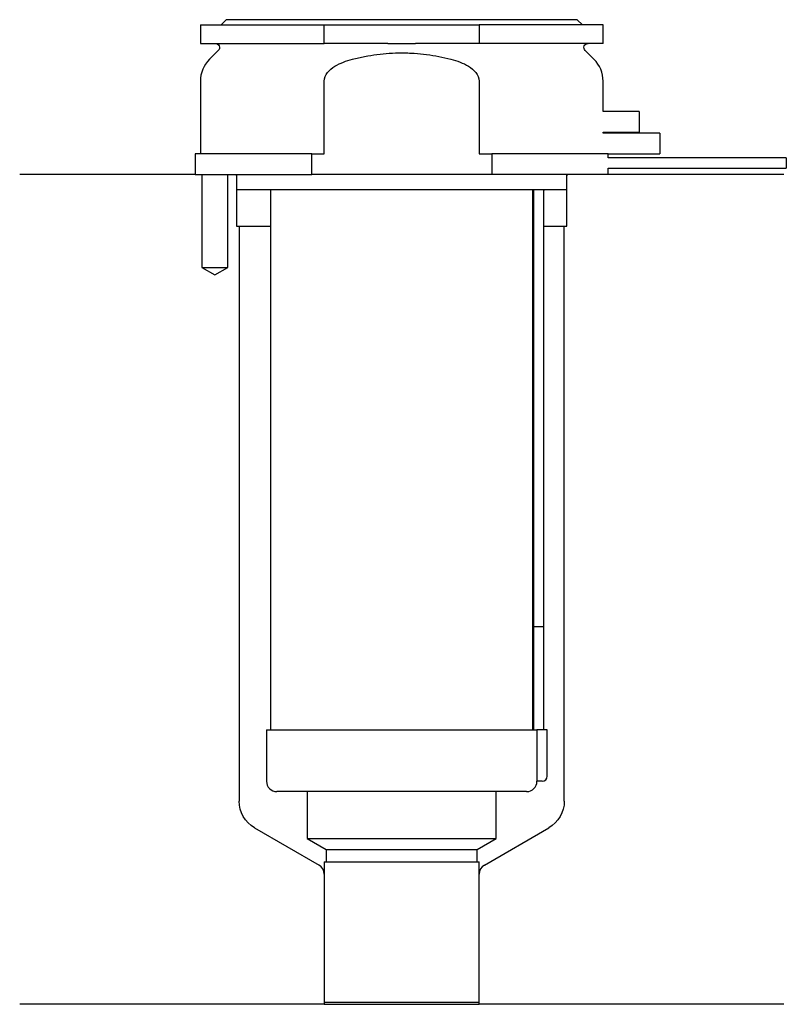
# Model space of a CAD drawing. Header units: inches. Extents: x 20.5 to 94.8, y 188.9 to 284.3.
import ezdxf

# ---------------------------------------------------------------- set-up
doc = ezdxf.new("R2010")
doc.units = ezdxf.units.IN
for name, color, linetype in [('201', 7, 'Continuous'), ('30', 7, 'Continuous'), ('32', 7, 'Continuous')]:
    doc.layers.add(name, color=color, linetype=linetype)

msp = doc.modelspace()

# ---------------------------------------------------------------- linework, layer by layer
at = {"layer": '201', "color": 113}
for p, q in [((37.525, 269.313), (20.526, 269.313)), ((38.176, 269.313), (38.176, 260.313)), ((40.676, 260.313), (40.676, 269.313)), ((41.426, 269.313), (41.526, 269.213)), ((41.526, 269.213), (41.526, 264.313)), ((73.526, 269.213), (73.626, 269.313)), ((73.526, 264.313), (73.526, 269.213)), ((94.526, 269.313), (77.526, 269.313)), ((41.526, 264.313), (41.776, 264.313)), ((41.776, 264.313), (44.826, 264.313)), ((41.776, 264.313), (41.776, 208.594)), ((70.225, 264.313), (70.275, 264.313)), ((71.275, 264.313), (73.276, 264.313)), ((73.276, 208.594), (73.276, 264.313)), ((73.276, 264.313), (73.526, 264.313)), ((38.176, 260.313), (39.426, 259.591)), ((39.426, 259.591), (40.676, 260.313)), ((43.276, 205.995), (49.521, 202.39)), ((65.531, 202.39), (71.776, 205.995)), ((50.021, 201.524), (50.021, 188.901)), ((65.031, 188.901), (65.031, 201.524)), ((50.021, 188.901), (20.526, 188.901)), ((50.021, 188.901), (65.031, 188.901)), ((94.526, 188.901), (65.031, 188.901))]:
    msp.add_line(p, q, dxfattribs=at)
at = {"layer": '201', "color": 113, "extrusion": (0, 0, -1)}
for centre, start, end in [((-44.776, 208.594), 300, 360), ((-70.276, 208.594), 180, 240)]:
    msp.add_arc(centre, 3, start, end, dxfattribs=at)
at = {"layer": '201', "color": 113}
for centre, start, end in [((49.021, 201.524), 0, 60), ((66.031, 201.524), 120, 180)]:
    msp.add_arc(centre, 1, start, end, dxfattribs=at)
at = {"layer": '30', "color": 113}
for p, q in [((38.026, 283.813), (50.026, 283.813)), ((38.026, 283.813), (38.026, 282.013)), ((40.526, 284.313), (40.026, 283.813)), ((74.526, 284.313), (40.526, 284.313)), ((50.026, 283.813), (65.026, 283.813)), ((50.026, 282.013), (50.026, 283.813)), ((65.026, 283.813), (65.026, 282.013)), ((77.026, 283.813), (65.026, 283.813)), ((75.026, 283.813), (74.526, 284.313)), ((77.026, 282.013), (77.026, 283.813)), ((38.026, 282.013), (50.026, 282.013)), ((56.183, 282.013), (50.026, 282.013)), ((65.026, 282.013), (58.868, 282.013)), ((77.026, 282.013), (65.026, 282.013)), ((39.758, 281.33), (38.904, 280.476)), ((76.147, 280.476), (75.293, 281.33)), ((38.026, 278.355), (38.026, 271.313)), ((50.026, 271.313), (50.026, 278.355)), ((65.026, 278.355), (65.026, 271.313)), ((77.026, 275.413), (77.026, 278.355)), ((77.026, 273.313), (77.026, 273.413)), ((48.808, 271.313), (37.526, 271.313)), ((37.526, 271.313), (37.526, 269.313)), ((48.808, 271.313), (50.026, 271.313)), ((48.808, 269.313), (48.808, 271.313)), ((65.026, 271.313), (66.243, 271.313)), ((77.526, 271.313), (66.243, 271.313)), ((66.243, 271.313), (66.243, 269.313)), ((77.526, 270.913), (77.526, 271.313)), ((94.776, 270.913), (77.526, 270.913)), ((94.776, 270.913), (94.776, 269.913)), ((37.526, 269.313), (48.808, 269.313)), ((38.176, 269.313), (38.176, 260.313)), ((40.676, 260.313), (40.676, 269.313)), ((41.526, 269.313), (41.526, 267.813)), ((66.243, 269.313), (48.808, 269.313)), ((77.526, 269.313), (66.243, 269.313)), ((73.526, 267.813), (73.526, 269.313)), ((77.526, 269.913), (94.776, 269.913)), ((77.526, 269.313), (77.526, 269.913)), ((73.526, 267.813), (41.526, 267.813)), ((44.826, 267.813), (44.826, 215.513)), ((70.226, 215.513), (70.226, 267.813)), ((70.276, 267.413), (70.276, 225.513)), ((71.276, 225.513), (71.276, 267.413)), ((38.176, 260.313), (40.676, 260.313)), ((70.276, 225.513), (71.276, 225.513)), ((70.276, 225.513), (71.276, 225.513)), ((70.276, 225.513), (70.276, 215.513)), ((71.276, 215.513), (71.276, 225.513)), ((44.426, 215.513), (44.426, 210.513)), ((44.426, 215.513), (70.599, 215.513)), ((71.626, 215.513), (70.599, 215.513)), ((70.599, 215.513), (70.599, 211.013)), ((71.626, 211.013), (71.626, 215.513)), ((71.126, 210.513), (70.622, 210.513)), ((69.626, 209.513), (45.426, 209.513)), ((48.376, 209.513), (48.376, 204.978)), ((66.676, 204.978), (66.676, 209.513)), ((48.376, 204.978), (66.676, 204.978)), ((48.376, 204.978), (50.221, 203.913)), ((64.831, 203.913), (66.676, 204.978)), ((50.221, 203.913), (50.221, 202.713)), ((50.221, 203.913), (64.831, 203.913)), ((64.831, 202.713), (64.831, 203.913)), ((50.021, 202.713), (50.021, 189.113)), ((50.021, 202.713), (65.031, 202.713)), ((65.031, 189.113), (65.031, 202.713)), ((50.021, 189.113), (65.031, 189.113))]:
    msp.add_line(p, q, dxfattribs=at)
at = {"layer": '30', "color": 113, "extrusion": (0, 0, -1)}
for centre, radius, start, end in [((-39.476, 281.613), 0.4, 90, 225), ((-75.576, 281.613), 0.4, -45, 90), ((-73.776, 267.413), 2.5, 0, 9.20812)]:
    msp.add_arc(centre, radius, start, end, dxfattribs=at)
at = {"layer": '30', "color": 113}
for centre, radius, start, end in [((41.026, 278.355), 3, 135, 180), ((74.026, 278.355), 3, 0, 45), ((73.776, 267.413), 3.5, 173.43703, 180), ((71.126, 211.013), 0.5, -90, 0), ((45.426, 210.513), 1, 180, 270), ((69.626, 210.513), 1, -90, 0)]:
    msp.add_arc(centre, radius, start, end, dxfattribs=at)
for points, knots in [([(56.183, 282.013), (56.63, 282.013), (57.076, 282.01), (57.635, 282.01), (57.747, 282.01), (57.971, 282.01), (58.083, 282.011), (58.42, 282.012), (58.644, 282.013), (58.868, 282.013)], [0, 0, 0, 0, 0.5, 0.5, 0.625, 0.625, 0.75, 0.75, 1, 1, 1, 1]), ([(52.755, 280.476), (52.951, 280.526), (53.148, 280.574), (53.542, 280.663), (53.739, 280.704), (54.332, 280.82), (54.728, 280.885), (55.921, 281.043), (56.721, 281.097), (57.728, 281.097), (57.929, 281.094), (58.333, 281.08), (58.536, 281.07), (59.141, 281.029), (59.542, 280.989), (60.735, 280.83), (61.52, 280.675), (62.296, 280.476)], [0, 0, 0, 0, 0.0625, 0.0625, 0.125, 0.125, 0.25, 0.25, 0.5, 0.5, 0.5625, 0.5625, 0.625, 0.625, 0.75, 0.75, 1, 1, 1, 1]), ([(50.026, 278.355), (50.026, 278.972), (50.527, 279.477), (51.577, 280.123), (52.16, 280.324), (52.755, 280.476)], [0, 0, 0, 0, 0.5, 0.5, 1, 1, 1, 1]), ([(62.296, 280.476), (62.892, 280.323), (63.476, 280.122), (64.526, 279.476), (65.026, 278.97), (65.026, 278.355)], [0, 0, 0, 0, 0.5, 0.5, 1, 1, 1, 1]), ([(70.599, 211.013), (70.599, 210.958), (70.6, 210.902), (70.602, 210.797), (70.604, 210.747), (70.607, 210.661), (70.61, 210.623), (70.614, 210.563), (70.616, 210.541), (70.618, 210.528), (70.619, 210.518), (70.621, 210.513)], [0, 0, 0, 0, 0.208202, 0.208202, 0.416635, 0.416635, 0.625338, 0.625338, 0.835614, 0.835614, 1, 1, 1, 1])]:
    msp.add_open_spline(points, degree=3, knots=knots, dxfattribs=at)
at = {"layer": '32', "color": 113}
for p, q in [((80.526, 275.413), (77.025, 275.413)), ((80.526, 275.413), (80.526, 273.413)), ((77.025, 273.413), (80.526, 273.413)), ((82.526, 273.313), (77.025, 273.313)), ((82.526, 273.313), (82.526, 271.313)), ((77.525, 271.313), (82.526, 271.313))]:
    msp.add_line(p, q, dxfattribs=at)

doc.saveas('drawing.dxf')
